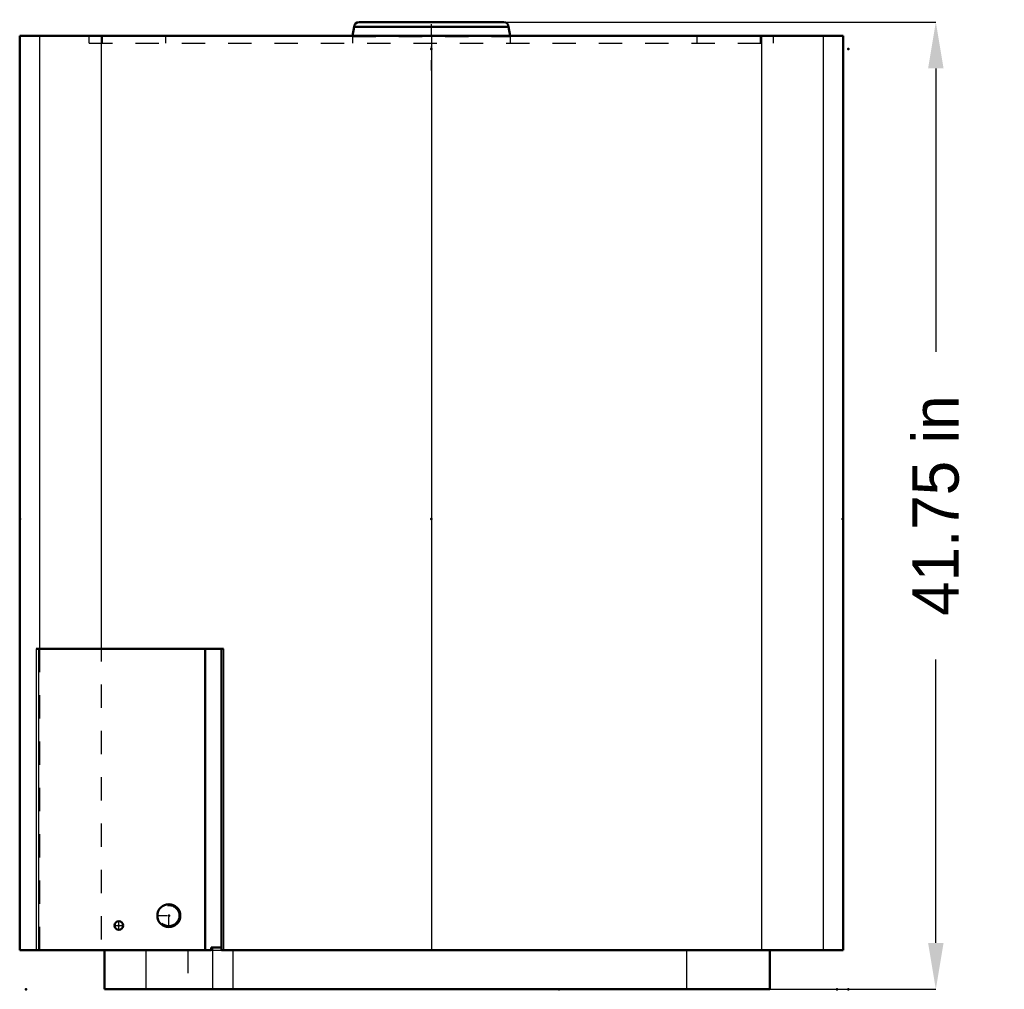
# Model space of a CAD drawing. Header units: inches. Extents: x -0.3 to 42.2, y 0 to 41.9.
import ezdxf

# ---------------------------------------------------------------- set-up
doc = ezdxf.new("R2010")
doc.units = ezdxf.units.IN
doc.header["$MEASUREMENT"] = 0
doc.linetypes.add('Center', pattern=[1.5, 0.45, -0.5, 0.05, -0.5])
doc.linetypes.add('Dashed', pattern=[2, 1, -1])
for name, color, linetype, lineweight in [('2d ConnectionPoints', 7, 'Continuous', 50), ('AM_0', 7, 'Continuous', 50), ('AM_4', 3, 'Continuous', 25), ('AM_5', 3, 'Continuous', 25), ('AM_7', 7, 'Center', 25), ('AM_9', 6, 'Dashed', 25)]:
    doc.layers.add(name, color=color, linetype=linetype, lineweight=lineweight)
doc.dimstyles.get("Standard").update_dxf_attribs({"dimtxt": 0.18, "dimasz": 0.18, "dimexe": 0.18, "dimexo": 0.0625, "dimgap": 0.09, "dimtad": 0, "dimtih": 1, "dimtoh": 1, "dimdec": 4, "dimzin": 0, "dimdsep": 46, "dimtxsty": 'Standard', "dimcen": 0.09, "dimadec": 0, "dimazin": 0, "dimtfac": 1, "dimtdec": 4, "dimtofl": 0, "dimtmove": 0, "dimatfit": 3, "dimfxl": 1, "dimtolj": 1, "dimtzin": 0, "dimarcsym": 0})

# ---------------------------------------------------------------- blocks, each defined once
blk = doc.blocks.new('*D1')
at = {"layer": 'AM_5', "color": 0, "lineweight": -2}
for p, q in [((14.375, 41.75), (39.27, 41.75)), ((39.27, 39.75), (39.27, 27.51)), ((39.27, 2), (39.27, 14.24)), ((3.39, 0), (39.27, 0))]:
    blk.add_line(p, q, dxfattribs=at)
at = {"layer": 'AM_5', "color": 0}
for points in [[(39.603, 39.75), (38.937, 39.75), (39.27, 41.75)], [(38.937, 2), (39.603, 2), (39.27, 0)]]:
    blk.add_solid(points, dxfattribs=at)
at = {"layer": 'Defpoints', "color": 0}
for p in [(14.375, 41.75), (3.39, 0), (39.27, 0)]:
    blk.add_point(p, dxfattribs=at)
at = {"layer": 'AM_5', "color": 0, "insert": (39.27, 20.875), "char_height": 2, "attachment_point": 5, "rotation": 90}
blk.add_mtext('\\A1;41.75 in', dxfattribs=at)

msp = doc.modelspace()

# ---------------------------------------------------------------- linework, layer by layer
at = {"layer": '2d ConnectionPoints'}
for p in [(17.5, 40.588), (17.5, 40.588), (35.5, 40.588), (-0.25, 20.294), (17.5, 20.294), (17.5, 20.294), (35.25, 20.294), (6.167, 3.179), (4.007, 2.75), (0, 0), (0, 0), (23, 0), (35, 0), (35, 0), (35.5, 0)]:
    msp.add_point(p, dxfattribs=at)
at = {"layer": 'AM_0'}
for p, q in [((14.375, 41.75), (20.625, 41.75)), ((14.168, 41.543), (14.09843, 41.15)), ((14.168, 41.543), (20.832, 41.543)), ((20.90157, 41.15), (20.832, 41.543)), ((-0.27, 41.15), (35.27, 41.15)), ((-0.27, 41.15), (-0.27, 1.69)), ((35.27, 41.15), (35.27, 1.69)), ((0.44514, 14.69), (8.53247, 14.69)), ((7.73289, 14.69), (7.73289, 1.69)), ((8.44, 14.69), (8.44, 1.69)), ((8.44, 1.8), (7.99773, 1.8)), ((7.99773, 1.8), (7.99773, 1.69)), ((-0.27, 1.69), (7.99773, 1.69)), ((3.39, 1.69), (3.39, 0)), ((8.44, 1.69), (35.27, 1.69)), ((32.11, 1.69), (32.11, 0)), ((3.39, 0), (32.11, 0))]:
    msp.add_line(p, q, dxfattribs=at)
for centre, radius in [((6.167, 3.179), 0.496), ((4.007, 2.75), 0.187)]:
    msp.add_circle(centre, radius, dxfattribs=at)
for centre, start, end in [((14.375, 41.543), 90, 180), ((20.625, 41.543), 360, 90)]:
    msp.add_arc(centre, 0.207, start, end, dxfattribs=at)
at = {"layer": 'AM_4'}
for p, q in [((0.58584, 41.15), (0.58584, 14.69)), ((3.2489, 41.15), (3.2489, 14.69)), ((17.5, 41.15), (17.5, 1.69)), ((31.7511, 41.15), (31.7511, 1.69)), ((34.41416, 41.15), (34.41416, 1.69)), ((0.44514, 14.69), (0.44514, 1.69)), ((0.54454, 14.69), (0.54454, 1.69)), ((8.53247, 14.69), (8.53247, 1.69)), ((8.04499, 1.8), (8.04499, 0)), ((5.17305, 1.69), (5.17305, 0)), ((8.92345, 1.69), (8.92345, 0)), ((28.51, 1.69), (28.51, 0))]:
    msp.add_line(p, q, dxfattribs=at)
at = {"layer": 'AM_7'}
for p, q in [((17.5, 39.65), (17.5, 41.85)), ((6.167, 2.6582), (6.167, 3.6998)), ((5.6462, 3.179), (6.6878, 3.179)), ((3.81065, 2.75), (4.20335, 2.75)), ((4.007, 2.55365), (4.007, 2.94635))]:
    msp.add_line(p, q, dxfattribs=at)
at = {"layer": 'AM_9'}
for p, q in [((2.73, 40.838), (2.73, 41.15)), ((2.73, 40.838), (32.27, 40.838)), ((3.2489, 41.15), (3.2489, 1.69)), ((3.29791, 40.838), (3.29791, 41.15)), ((6.03166, 40.838), (6.03166, 41.15)), ((14.09843, 41.15), (14.094, 41.125)), ((14.094, 41.125), (14.094, 40.838)), ((14.094, 41.125), (20.906, 41.125)), ((20.906, 41.125), (20.90157, 41.15)), ((20.906, 40.838), (20.906, 41.125)), ((28.96834, 40.838), (28.96834, 41.15)), ((31.70209, 40.838), (31.70209, 41.15)), ((32.27, 40.838), (32.27, 41.15)), ((0.58584, 14.69), (0.58584, 1.69)), ((6.99, 1.69), (6.99, 0)), ((7.99773, 1.69), (8.44, 1.69))]:
    msp.add_line(p, q, dxfattribs=at)
for radius in [0.487, 0.437]:
    msp.add_circle((6.167, 3.179), radius, dxfattribs=at)

# ---------------------------------------------------------------- dimensions: what is measured, and where the dimension line sits
at = {"layer": 'AM_5'}
dim = msp.add_linear_dim(base=(39.27, 0), p1=(14.375, 41.75), p2=(3.39, 0), angle=90, text='41.75 in', dimstyle='Standard', override={"dimtxt": 2, "dimasz": 2, "dimexe": 0, "dimexo": 0, "dimgap": 0.6}, dxfattribs=at)
dim.commit()
dim.dimension.update_dxf_attribs({"geometry": '*D1', "text_midpoint": (39.27, 20.875), "dimtype": 160, "text_rotation": 90})

doc.saveas('drawing.dxf')
